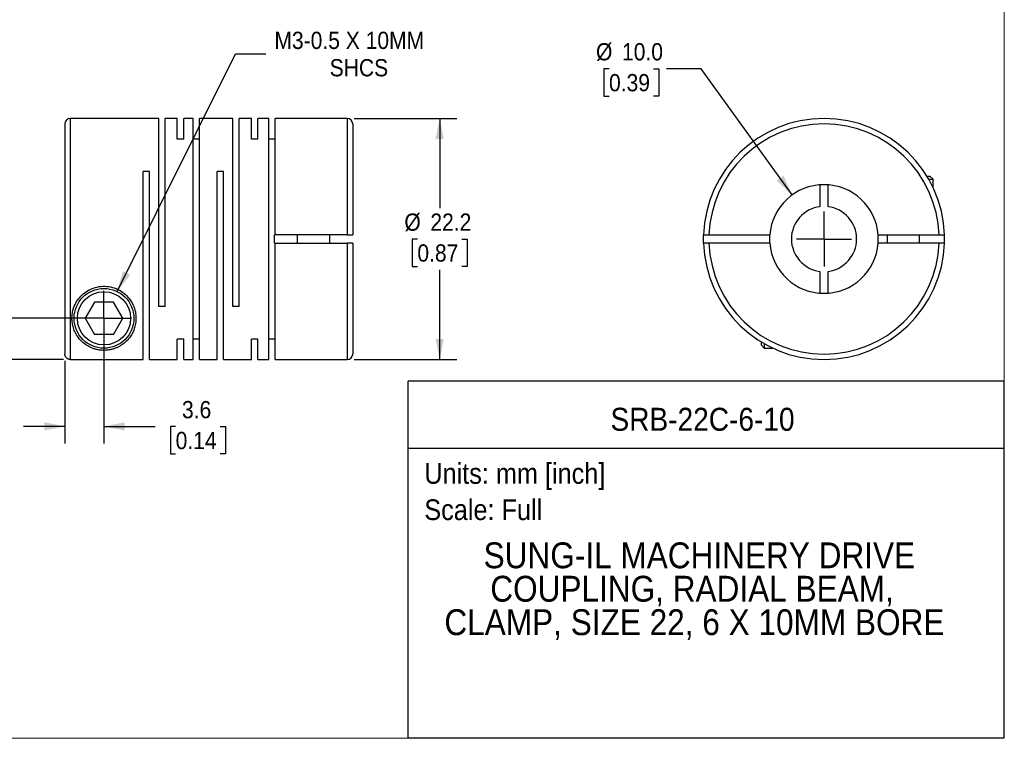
# Model space of a CAD drawing. Header units: millimetres. Extents: x 0 to 140, y 0 to 108.
# Tile 2 of 3: x 49 to 140, y 0 to 66. Entities that reach past the tile are written whole.
import ezdxf
from ezdxf.enums import TextEntityAlignment as Align

# ---------------------------------------------------------------- set-up
doc = ezdxf.new("R2010")
doc.units = ezdxf.units.MM
doc.header["$LTSCALE"] = 0.5
doc.linetypes.add('SLD-Solid', pattern=[0])
doc.layers.add('SLD-0', color=7, linetype='SLD-Solid', lineweight=25)
doc.layers.add('TEXT', color=140, linetype='SLD-Solid', lineweight=25)
doc.styles.add('SLDTEXTSTYLE0', font='GOTHIC.TTF', dxfattribs={"width": 0.913})
doc.dimstyles.new('SLDDIMSTYLE0', dxfattribs={"dimtxt": 1.5875, "dimasz": 1.905, "dimexe": 0, "dimexo": 0.0625, "dimgap": 0.396875, "dimtad": 0, "dimtih": 1, "dimtoh": 1, "dimdec": 1, "dimrnd": 1e-09, "dimzin": 4, "dimdsep": 46, "dimtxsty": 'SLDTEXTSTYLE0', "dimsah": 1, "dimcen": 0, "dimadec": 0, "dimazin": 1, "dimtfac": 1, "dimtdec": 1, "dimtofl": 0, "dimtmove": 0, "dimatfit": 3, "dimfxl": 0, "dimfrac": 2, "dimtolj": 1, "dimtzin": 12, "dimarcsym": 0})
doc.dimstyles.new('SLDDIMSTYLE1', dxfattribs={"dimtxt": 1.5875, "dimasz": 1.905, "dimexe": 0, "dimexo": 0.0625, "dimgap": 0.396875, "dimtad": 0, "dimtih": 1, "dimtoh": 1, "dimdec": 1, "dimrnd": 1e-09, "dimzin": 12, "dimdsep": 46, "dimtxsty": 'SLDTEXTSTYLE0', "dimsah": 1, "dimcen": 0.09, "dimadec": 0, "dimazin": 3, "dimtfac": 1, "dimtdec": 1, "dimtmove": 0, "dimatfit": 0, "dimfxl": 0, "dimfrac": 2, "dimtolj": 1, "dimtzin": 12, "dimarcsym": 0})
doc.dimstyles.new('SLDDIMSTYLE2', dxfattribs={"dimtxt": 1.5875, "dimasz": 1.905, "dimexe": 0, "dimexo": 0.0625, "dimgap": 0.396875, "dimtad": 0, "dimtih": 1, "dimtoh": 1, "dimdec": 1, "dimrnd": 1e-09, "dimzin": 12, "dimdsep": 46, "dimtxsty": 'SLDTEXTSTYLE0', "dimsah": 1, "dimcen": 0.09, "dimadec": 0, "dimazin": 3, "dimtfac": 1, "dimtdec": 1, "dimtofl": 0, "dimtmove": 0, "dimatfit": 3, "dimfxl": 0, "dimfrac": 2, "dimtolj": 1, "dimtzin": 12, "dimarcsym": 0})
doc.dimstyles.new('SLDDIMSTYLE3', dxfattribs={"dimtxt": 1.5875, "dimasz": 1.905, "dimexe": 0, "dimexo": 0.0625, "dimgap": 0.396875, "dimtad": 0, "dimtih": 1, "dimtoh": 1, "dimdec": 1, "dimrnd": 1e-09, "dimzin": 12, "dimdsep": 46, "dimtxsty": 'SLDTEXTSTYLE0', "dimsah": 1, "dimcen": 0, "dimadec": 0, "dimazin": 3, "dimtfac": 1, "dimtdec": 1, "dimtofl": 0, "dimtmove": 0, "dimatfit": 3, "dimfxl": 0, "dimfrac": 2, "dimtolj": 1, "dimtzin": 12, "dimarcsym": 0})

# ---------------------------------------------------------------- blocks, each defined once
blk = doc.blocks.new('Block2')
at = {"color": 7, "linetype": 'SLD-Solid', "lineweight": 18}
for q in [(139.701, 107.951), (0.001, 0.001)]:
    blk.add_line((139.701, 0.001), q, dxfattribs=at)
blk = doc.blocks.new('SW_NOTE_0')
at = {"layer": 'TEXT', "color": 0, "insert": (0, 2.433), "char_height": 1.905, "attachment_point": 1, "style": 'SLDTEXTSTYLE0'}
blk.add_mtext('Scale: Full', dxfattribs=at)
blk = doc.blocks.new('SW_NOTE_0_1')
at = {"layer": 'TEXT', "color": 0, "insert": (0, 2.433), "char_height": 1.905, "attachment_point": 1, "style": 'SLDTEXTSTYLE0'}
blk.add_mtext('Units: mm [inch]', dxfattribs=at)
blk = doc.blocks.new('Block1')
at = {"layer": 'TEXT'}
for p, q in [((139.701, 32.882), (84.822, 32.882)), ((84.822, 0.001), (84.822, 32.882)), ((139.701, 0.001), (139.701, 32.882)), ((84.822, 26.698), (139.701, 26.698)), ((139.701, 0.001), (84.822, 0.001))]:
    blk.add_line(p, q, dxfattribs=at)
at = {"layer": 'TEXT', "color": 140}
for name, p in [('SW_NOTE_0_1', (86.294, 22.903)), ('SW_NOTE_0', (86.294, 19.565))]:
    blk.add_blockref(name, p, dxfattribs=at)
at = {"layer": 'TEXT', "color": 140, "style": 'SLDTEXTSTYLE0', "width": 0.913}
for tag, height, p in [('AUTOATTR0', 2.117, (103.439, 27.676)), ('AUTOATTR1_0', 2.381, (91.756, 14.943)), ('AUTOATTR1_1', 2.381, (92.372, 11.864)), ('AUTOATTR1_2', 2.381, (88.143, 8.785))]:
    blk.add_attdef(tag, text='', height=height, dxfattribs=at).set_placement(p, align=Align.BOTTOM_LEFT)
blk = doc.blocks.new('_D_1')
at = {"layer": 'SLD-0'}
for p, q in [((56.798, 38.031), (56.798, 27.127)), ((53.198, 34.738), (53.198, 27.127)), ((53.198, 28.714), (49.388, 28.714)), ((56.798, 28.714), (61.521, 28.714)), ((63.397, 28.702), (62.913, 28.702)), ((62.913, 28.702), (62.913, 26.182)), ((67.502, 28.702), (67.986, 28.702)), ((67.986, 28.702), (67.986, 26.182)), ((62.913, 26.182), (63.397, 26.182)), ((67.986, 26.182), (67.502, 26.182))]:
    blk.add_line(p, q, dxfattribs=at)
for points in [[(53.198, 28.714), (51.293, 29.095), (51.293, 28.333)], [(56.798, 28.714), (58.703, 28.333), (58.703, 29.095)]]:
    blk.add_solid(points, dxfattribs=at)
at = {"layer": 'SLD-0', "char_height": 1.5875, "attachment_point": 1, "style": 'SLDTEXTSTYLE0'}
for s, insert in [('3.6', (63.983, 31.052)), ('0.14', (63.397, 28.21))]:
    blk.add_mtext(s, dxfattribs=dict(at, insert=insert))
blk = doc.blocks.new('_D_2')
at = {"layer": 'SLD-0'}
for p, q in [((35.389, 43.935), (34.905, 43.935)), ((34.905, 43.935), (34.905, 41.415)), ((39.494, 43.935), (39.978, 43.935)), ((39.978, 43.935), (39.978, 41.415)), ((42.013, 43.947), (45.188, 43.947)), ((45.188, 43.947), (45.188, 38.666)), ((34.905, 41.415), (35.389, 41.415)), ((39.978, 41.415), (39.494, 41.415)), ((56.163, 38.666), (43.601, 38.666)), ((53.063, 34.872), (43.601, 34.872)), ((45.188, 34.872), (45.188, 31.062))]:
    blk.add_line(p, q, dxfattribs=at)
for points in [[(45.188, 38.666), (45.569, 40.571), (44.807, 40.571)], [(45.188, 34.872), (44.807, 32.967), (45.569, 32.967)]]:
    blk.add_solid(points, dxfattribs=at)
at = {"layer": 'SLD-0', "char_height": 1.5875, "attachment_point": 1, "style": 'SLDTEXTSTYLE0'}
for s, insert in [('3.8', (35.975, 46.285)), ('0.15', (35.389, 43.443))]:
    blk.add_mtext(s, dxfattribs=dict(at, insert=insert))
blk = doc.blocks.new('_D_3')
at = {"layer": 'SLD-0'}
for p, q in [((79.833, 57.066), (89.296, 57.066)), ((87.709, 57.066), (87.709, 48.809)), ((85.656, 45.966), (85.172, 45.966)), ((85.172, 45.966), (85.172, 43.446)), ((89.762, 45.966), (90.245, 45.966)), ((90.245, 45.966), (90.245, 43.446)), ((85.172, 43.446), (85.656, 43.446)), ((87.709, 34.866), (87.709, 43.124)), ((90.245, 43.446), (89.762, 43.446)), ((79.833, 34.866), (89.296, 34.866))]:
    blk.add_line(p, q, dxfattribs=at)
for points in [[(87.709, 57.066), (87.328, 55.161), (88.09, 55.161)], [(87.709, 34.866), (88.09, 36.771), (87.328, 36.771)]]:
    blk.add_solid(points, dxfattribs=at)
at = {"layer": 'SLD-0', "char_height": 1.5875, "attachment_point": 1, "style": 'SLDTEXTSTYLE0'}
for s, insert in [('%%c', (84.459, 48.316)), ('22.2', (86.853, 48.316)), ('0.87', (85.656, 45.474))]:
    blk.add_mtext(s, dxfattribs=dict(at, insert=insert))
blk = doc.blocks.new('_D_4')
at = {"layer": 'SLD-0'}
for p, q in [((58.024, 41.128), (68.92, 63.021)), ((68.92, 63.021), (71.698, 63.021))]:
    blk.add_line(p, q, dxfattribs=at)
blk.add_solid([(58.024, 41.128), (59.214, 42.664), (58.531, 43.003)], dxfattribs=at)
at = {"layer": 'SLD-0', "char_height": 1.5875, "attachment_point": 1, "style": 'SLDTEXTSTYLE0'}
for s, insert in [('M3-0.5 X 10MM', (72.492, 65.048)), ('SHCS', (77.581, 62.528))]:
    blk.add_mtext(s, dxfattribs=dict(at, insert=insert))
blk = doc.blocks.new('SW_CENTERMARKSYMBOL_1')
at = {"layer": 'SLD-0', "color": 0}
for q in [(0, 2.54), (-2.54, 0), (0, -2.54), (2.54, 0)]:
    blk.add_line((0, 0), q, dxfattribs=at)
blk = doc.blocks.new('_D_5')
at = {"layer": 'SLD-0'}
for p, q in [((103.302, 61.646), (102.818, 61.646)), ((102.818, 61.646), (102.818, 59.126)), ((107.407, 61.646), (107.891, 61.646)), ((107.891, 61.646), (107.891, 59.126)), ((111.779, 61.646), (108.604, 61.646)), ((120.173, 50.02), (111.779, 61.646)), ((102.818, 59.126), (103.302, 59.126)), ((107.891, 59.126), (107.407, 59.126))]:
    blk.add_line(p, q, dxfattribs=at)
blk.add_solid([(120.173, 50.02), (119.367, 51.788), (118.749, 51.341)], dxfattribs=at)
at = {"layer": 'SLD-0', "char_height": 1.5875, "attachment_point": 1, "style": 'SLDTEXTSTYLE0'}
for s, insert in [('%%c', (102.105, 63.996)), ('10.0', (104.499, 63.996)), ('0.39', (103.302, 61.153))]:
    blk.add_mtext(s, dxfattribs=dict(at, insert=insert))
blk = doc.blocks.new('SW_CENTERMARKSYMBOL_2')
at = {"layer": 'SLD-0', "color": 0}
for q in [(0, 2.54), (-2.54, 0), (0, -2.54), (2.54, 0)]:
    blk.add_line((0, 0), q, dxfattribs=at)

msp = doc.modelspace()

# ---------------------------------------------------------------- linework, layer by layer
for p, q in [((53.198, 56.566), (53.198, 35.373)), ((61.848, 57.066), (53.698, 57.066)), ((53.698, 57.066), (53.698, 34.872)), ((61.848, 39.766), (61.848, 57.066)), ((63.548, 57.066), (62.438, 57.066)), ((62.438, 39.766), (62.438, 57.066)), ((63.548, 55.173), (63.548, 57.066)), ((64.998, 57.066), (64.138, 57.066)), ((64.138, 55.173), (64.138, 57.066)), ((64.998, 34.866), (64.998, 57.066)), ((68.668, 57.066), (65.588, 57.066)), ((65.588, 34.866), (65.588, 57.066)), ((68.668, 39.766), (68.668, 57.066)), ((70.368, 57.066), (69.258, 57.066)), ((69.258, 39.766), (69.258, 57.066)), ((70.368, 55.173), (70.368, 57.066)), ((71.968, 57.066), (70.958, 57.066)), ((70.958, 55.173), (70.958, 57.066)), ((71.968, 34.866), (71.968, 57.066)), ((79.198, 57.066), (72.558, 57.066)), ((72.558, 46.341), (72.558, 57.066)), ((79.198, 57.066), (79.198, 46.341)), ((79.698, 56.566), (79.698, 46.341)), ((64.138, 55.173), (63.548, 55.173)), ((65.588, 55.173), (64.998, 55.173)), ((70.958, 55.173), (70.368, 55.173)), ((72.558, 55.173), (71.968, 55.173)), ((60.988, 52.166), (60.398, 52.166)), ((60.398, 34.872), (60.398, 52.166)), ((60.988, 34.866), (60.988, 52.166)), ((67.808, 52.166), (67.218, 52.166)), ((67.218, 34.866), (67.218, 52.166)), ((67.808, 34.866), (67.808, 52.166)), ((132.564, 51.766), (132.85, 51.766)), ((133.15, 51.466), (132.85, 51.766)), ((122.725, 50.952), (122.725, 48.943)), ((123.475, 48.943), (123.475, 50.952)), ((132.742, 51.466), (133.15, 51.466)), ((133.15, 50.679), (133.15, 51.466)), ((72.498, 45.591), (72.498, 46.341)), ((72.558, 46.341), (72.498, 46.341)), ((79.198, 46.341), (72.558, 46.341)), ((74.598, 46.341), (74.598, 45.591)), ((77.598, 45.591), (77.598, 46.341)), ((112.507, 46.341), (118.114, 46.341)), ((118.1, 45.966), (118.114, 46.341)), ((128.086, 46.341), (133.693, 46.341)), ((128.9, 46.341), (128.9, 45.591)), ((131.9, 45.591), (131.9, 46.341)), ((72.498, 45.591), (72.558, 45.591)), ((72.558, 34.866), (72.558, 45.591)), ((72.558, 45.591), (79.198, 45.591)), ((79.198, 45.591), (79.198, 34.866)), ((79.698, 45.591), (79.698, 35.366)), ((118.114, 45.591), (112.507, 45.591)), ((118.114, 45.591), (118.1, 45.966)), ((133.693, 45.591), (128.086, 45.591)), ((122.725, 42.99), (122.725, 40.98)), ((123.475, 40.98), (123.475, 42.99)), ((55.932, 40.166), (55.066, 38.666)), ((57.664, 40.166), (55.932, 40.166)), ((58.53, 38.666), (57.664, 40.166)), ((62.438, 39.766), (61.848, 39.766)), ((69.258, 39.766), (68.668, 39.766)), ((55.066, 38.666), (55.932, 37.166)), ((57.664, 37.166), (58.53, 38.666)), ((57.664, 37.166), (55.932, 37.166)), ((64.138, 36.759), (63.548, 36.759)), ((63.548, 34.866), (63.548, 36.759)), ((64.138, 34.866), (64.138, 36.759)), ((65.588, 36.759), (64.998, 36.759)), ((70.958, 36.759), (70.368, 36.759)), ((70.368, 34.866), (70.368, 36.759)), ((70.958, 34.866), (70.958, 36.759)), ((72.558, 36.759), (71.968, 36.759)), ((117.3, 36.502), (117.3, 36.216)), ((117.6, 36.325), (117.6, 35.916)), ((117.3, 36.216), (117.6, 35.916)), ((117.6, 35.916), (118.388, 35.916)), ((53.698, 34.872), (60.398, 34.872)), ((60.988, 34.866), (63.548, 34.866)), ((64.138, 34.866), (64.998, 34.866)), ((65.588, 34.866), (67.218, 34.866)), ((67.808, 34.866), (70.368, 34.866)), ((70.958, 34.866), (71.968, 34.866)), ((72.558, 34.866), (79.198, 34.866))]:
    msp.add_line(p, q)
at = {"flags": 128}
msp.add_lwpolyline([(112.006, 45.591), (112, 45.966), (112.006, 46.341)], dxfattribs=at)
for radius in [2.75, 2.45]:
    msp.add_circle((56.798, 38.666), radius)
for centre, radius, start, end in [((53.698, 56.566), 0.5, 90, 180), ((79.198, 56.566), 0.5, 0, 90), ((123.1, 45.966), 11.1, 1.93604, 178.06396), ((123.1, 45.966), 10.6, 2.0274, 177.9726), ((123.1, 45.966), 5, 4.30122, 175.69878), ((123.1, 45.966), 3, 97.18076, 262.81924), ((123.1, 45.966), 3, 277.18076, 82.81924), ((123.1, 45.966), 5, 355.69878, 4.30122), ((123.1, 45.966), 11.1, 358.06396, 1.93604), ((123.1, 45.966), 11.1, 181.93604, 358.06396), ((123.1, 45.966), 10.6, 182.0274, 357.9726), ((123.1, 45.966), 5, 184.30122, 355.69878), ((79.198, 35.366), 0.5, 270, 0)]:
    msp.add_arc(centre, radius, start, end)
for points, knots in [([(79.198, 46.341), (79.222, 46.341), (79.27, 46.341), (79.343, 46.341), (79.417, 46.341), (79.489, 46.342), (79.556, 46.342), (79.615, 46.341), (79.661, 46.341), (79.692, 46.341), (79.696, 46.341), (79.698, 46.341)], [0, 0, 0, 0, 0.089811, 0.184947, 0.285408, 0.391195, 0.502308, 0.618746, 0.740509, 0.867594, 1, 1, 1, 1]), ([(112.006, 46.341), (112.007, 46.341), (112.009, 46.341), (112.026, 46.341), (112.054, 46.341), (112.097, 46.342), (112.153, 46.342), (112.224, 46.341), (112.308, 46.341), (112.404, 46.341), (112.472, 46.341), (112.507, 46.341)], [0, 0, 0, 0, 0.089811, 0.184947, 0.285408, 0.391195, 0.502308, 0.618746, 0.740509, 0.867594, 1, 1, 1, 1]), ([(133.693, 46.341), (133.718, 46.341), (133.765, 46.341), (133.834, 46.341), (133.899, 46.341), (133.957, 46.341), (134.01, 46.342), (134.056, 46.342), (134.095, 46.342), (134.127, 46.341), (134.153, 46.341), (134.172, 46.341), (134.185, 46.341), (134.192, 46.341), (134.193, 46.341), (134.194, 46.341)], [0, 0, 0, 0, 0.092256, 0.181957, 0.269103, 0.353692, 0.435726, 0.515204, 0.592126, 0.666492, 0.738303, 0.807558, 0.874259, 0.938406, 1, 1, 1, 1]), ([(79.698, 45.591), (79.697, 45.591), (79.695, 45.591), (79.68, 45.591), (79.656, 45.591), (79.625, 45.591), (79.587, 45.591), (79.545, 45.591), (79.499, 45.591), (79.45, 45.591), (79.399, 45.591), (79.348, 45.591), (79.297, 45.591), (79.247, 45.591), (79.215, 45.591), (79.198, 45.591)], [0, 0, 0, 0, 0.0922563, 0.1819573, 0.2691027, 0.3536923, 0.435726, 0.5152038, 0.5921258, 0.666492, 0.7383028, 0.8075584, 0.8742594, 0.9384064, 1, 1, 1, 1]), ([(112.507, 45.591), (112.482, 45.591), (112.435, 45.591), (112.366, 45.591), (112.301, 45.591), (112.243, 45.591), (112.19, 45.591), (112.144, 45.591), (112.105, 45.591), (112.073, 45.591), (112.047, 45.591), (112.028, 45.591), (112.015, 45.591), (112.008, 45.591), (112.007, 45.591), (112.006, 45.591)], [0, 0, 0, 0, 0.0922563, 0.1819573, 0.2691027, 0.3536923, 0.435726, 0.5152038, 0.5921258, 0.666492, 0.7383028, 0.8075584, 0.8742594, 0.9384064, 1, 1, 1, 1]), ([(134.194, 45.591), (134.193, 45.591), (134.191, 45.591), (134.174, 45.591), (134.146, 45.591), (134.103, 45.591), (134.047, 45.591), (133.976, 45.591), (133.892, 45.591), (133.796, 45.591), (133.728, 45.591), (133.693, 45.591)], [0, 0, 0, 0, 0.089811, 0.184947, 0.285408, 0.391195, 0.502308, 0.618746, 0.740509, 0.867594, 1, 1, 1, 1]), ([(53.848, 38.666), (53.848, 38.307), (53.945, 37.803), (54.212, 37.221), (54.474, 36.83), (54.794, 36.484), (55.177, 36.185), (55.564, 35.975), (55.923, 35.844), (56.229, 35.766), (56.56, 35.719), (56.915, 35.712), (57.261, 35.746), (57.57, 35.813), (57.855, 35.907), (58.189, 36.054), (58.552, 36.278), (58.913, 36.591), (59.214, 36.951), (59.456, 37.356), (59.694, 37.956), (59.789, 38.652), (59.676, 39.396), (59.471, 39.963), (59.139, 40.501), (58.671, 40.979), (58.086, 41.351), (57.411, 41.581), (56.693, 41.643), (55.981, 41.531), (55.327, 41.255), (54.773, 40.846), (54.343, 40.343), (53.948, 39.603), (53.849, 39.026), (53.848, 38.666)], [0, 0, 0, 0, 0.062421, 0.093667, 0.124728, 0.155887, 0.18726, 0.218624, 0.235445, 0.249978, 0.266175, 0.281307, 0.296121, 0.312754, 0.327299, 0.34413, 0.375321, 0.406604, 0.437619, 0.468668, 0.499965, 0.56217, 0.594391, 0.624679, 0.656205, 0.687123, 0.718125, 0.749557, 0.7809, 0.812177, 0.843651, 0.874768, 0.905687, 0.937443, 1, 1, 1, 1]), ([(53.698, 34.872), (53.677, 34.873), (53.634, 34.875), (53.569, 34.889), (53.497, 34.913), (53.419, 34.955), (53.343, 35.017), (53.28, 35.093), (53.235, 35.18), (53.204, 35.275), (53.2, 35.34), (53.198, 35.373)], [0, 0, 0, 0, 0.082203, 0.165284, 0.250672, 0.375269, 0.500649, 0.622952, 0.74999, 0.875169, 1, 1, 1, 1])]:
    msp.add_open_spline(points, degree=3, knots=knots)

# ---------------------------------------------------------------- block references
at = {"color": 7, "linetype": 'Continuous'}
msp.add_blockref('Block2', (0, 0), dxfattribs=at)
msp.add_blockref('Block1', (0, 0), dxfattribs=at).add_auto_attribs({'AUTOATTR0': 'SRB-22C-6-10', 'AUTOATTR1_0': 'SUNG-IL MACHINERY DRIVE ', 'AUTOATTR1_1': 'COUPLING, RADIAL BEAM, ', 'AUTOATTR1_2': 'CLAMP, SIZE 22, 6 X 10MM BORE'})
at = {"layer": 'SLD-0'}
for name, p in [('SW_CENTERMARKSYMBOL_2', (123.1, 45.966)), ('SW_CENTERMARKSYMBOL_1', (56.798, 38.666))]:
    msp.add_blockref(name, p, dxfattribs=at)

# ---------------------------------------------------------------- dimensions: what is measured, and where the dimension line sits
dim = msp.add_diameter_dim_2p(p1=(55.573, 36.204), p2=(58.024, 41.128), text='M3-0.5 X 10MM\\PSHCS', dimstyle='SLDDIMSTYLE3', override={"dimpost": '<>'}, dxfattribs=at)
dim.commit()
dim.dimension.update_dxf_attribs({"geometry": '_D_4', "text_midpoint": (80.218, 63.021), "dimtype": 163})
dim = msp.add_diameter_dim_2p(p1=(126.027, 41.912), p2=(120.173, 50.02), dimstyle='SLDDIMSTYLE0', dxfattribs=at)
dim.commit()
dim.dimension.update_dxf_attribs({"geometry": '_D_5', "text_midpoint": (105.354, 61.646), "dimtype": 163})
dim = msp.add_linear_dim(base=(87.709, 34.866), p1=(79.198, 57.066), p2=(79.198, 34.866), angle=90, text='%%c<>', dimstyle='SLDDIMSTYLE2', dxfattribs=at)
dim.commit()
dim.dimension.update_dxf_attribs({"geometry": '_D_3', "text_midpoint": (87.709, 45.966), "dimtype": 160})
dim = msp.add_linear_dim(base=(45.188, 38.666), p1=(53.698, 34.872), p2=(56.798, 38.666), angle=90, dimstyle='SLDDIMSTYLE1', dxfattribs=at)
dim.commit()
dim.dimension.update_dxf_attribs({"geometry": '_D_2', "text_midpoint": (45.188, 43.947), "dimtype": 160})
dim = msp.add_linear_dim(base=(56.798, 28.714), p1=(53.198, 35.373), p2=(56.798, 38.666), dimstyle='SLDDIMSTYLE1', dxfattribs=at)
dim.commit()
dim.dimension.update_dxf_attribs({"geometry": '_D_1', "text_midpoint": (65.449, 28.714), "dimtype": 160})

doc.saveas('drawing.dxf')
